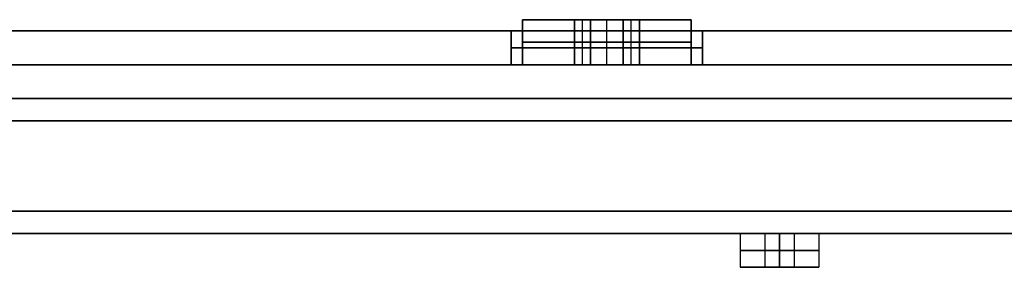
# Model space of a CAD drawing. Header units: centimetres. Extents: x -20 to 20, y -0.1 to 5.7.
# Tile 8 of 11: x 3.7 to 8.1, y -0.1 to 1. Entities that reach past the tile are written whole.
import ezdxf

# ---------------------------------------------------------------- set-up
doc = ezdxf.new("R2010")
doc.units = ezdxf.units.CM
doc.layers.add('Default', color=7, linetype='Continuous', true_color=0x000000)

msp = doc.modelspace()

# ---------------------------------------------------------------- linework, layer by layer
at = {"layer": 'Default'}
for p, q in [((6.189, 0.95, 19), (5.9583, 0.95, 19)), ((5.9583, 0.95, -19), (6.189, 0.95, -19)), ((6.2251, 0.75, 18.9375), (6.2251, 0.95, 18.9375)), ((6.2251, 0.75, 19.0625), (6.2251, 0.95, 19.0625)), ((6.2251, 0.75, -18.9375), (6.2251, 0.95, -18.9375)), ((6.2251, 0.75, -19.0625), (6.2251, 0.95, -19.0625)), ((6.3333, 0.75, 18.875), (6.3333, 0.95, 18.875)), ((6.3333, 0.95, 18.625), (6.3333, 0.95, 18.875)), ((6.3333, 0.95, 19.125), (6.3333, 0.95, 19.375)), ((6.3333, 0.75, 19.375), (6.3333, 0.95, 19.375)), ((6.3333, 0.75, 18.625), (6.3333, 0.95, 18.625)), ((6.3333, 0.75, 19.125), (6.3333, 0.95, 19.125)), ((6.3333, 0.75, -18.875), (6.3333, 0.95, -18.875)), ((6.3333, 0.95, -18.625), (6.3333, 0.95, -18.875)), ((6.3333, 0.95, -19.125), (6.3333, 0.95, -19.375)), ((6.3333, 0.75, -19.375), (6.3333, 0.95, -19.375)), ((6.3333, 0.75, -18.625), (6.3333, 0.95, -18.625)), ((6.3333, 0.75, -19.125), (6.3333, 0.95, -19.125)), ((6.4416, 0.75, 18.9375), (6.4416, 0.95, 18.9375)), ((6.4416, 0.75, 19.0625), (6.4416, 0.95, 19.0625)), ((6.4416, 0.75, -18.9375), (6.4416, 0.95, -18.9375)), ((6.4416, 0.75, -19.0625), (6.4416, 0.95, -19.0625)), ((6.7083, 0.95, 19), (6.4777, 0.95, 19)), ((6.4777, 0.95, -19), (6.7083, 0.95, -19)), ((1.6, 0.9), (18.575, 0.9)), ((6.3333, 0.75, 19.425), (6.3333, 0.9, 19.425)), ((6.3333, 0.75, 18.575), (6.3333, 0.9, 18.575)), ((6.3333, 0.75, -19.425), (6.3333, 0.9, -19.425)), ((6.3333, 0.75, -18.575), (6.3333, 0.9, -18.575)), ((6.2612, 0.85, 18.875), (6.189, 0.85, 19)), ((6.189, 0.85, 19), (6.2612, 0.85, 19.125)), ((6.189, 0.85, -19), (6.2612, 0.85, -18.875)), ((6.2612, 0.85, -19.125), (6.189, 0.85, -19)), ((6.4055, 0.85, 18.875), (6.2612, 0.85, 18.875)), ((6.2612, 0.85, 19.125), (6.4055, 0.85, 19.125)), ((6.2612, 0.85, -18.875), (6.4055, 0.85, -18.875)), ((6.4055, 0.85, -19.125), (6.2612, 0.85, -19.125)), ((6.4777, 0.85, 19), (6.4055, 0.85, 18.875)), ((6.4055, 0.85, 19.125), (6.4777, 0.85, 19)), ((6.4055, 0.85, -18.875), (6.4777, 0.85, -19)), ((6.4777, 0.85, -19), (6.4055, 0.85, -19.125)), ((19.83, 0.75, -19.83), (-19.83, 0.75, -19.83)), ((-19.83, 0.75, 19.83), (19.83, 0.75, 19.83)), ((19.75, 0.75, 19.75), (-19.75, 0.75, 19.75)), ((-19.75, 0.75, -19.75), (19.75, 0.75, -19.75)), ((5.9583, 0.75, 19), (5.9083, 0.75, 19)), ((5.9083, 0.75, -19), (5.9583, 0.75, -19)), ((6.4777, 0.75, 19), (6.189, 0.75, 19)), ((6.189, 0.75, -19), (6.4777, 0.75, -19)), ((6.3333, 0.75, 18.875), (6.3333, 0.75, 19.125)), ((6.3333, 0.75, 18.575), (6.3333, 0.75, 18.625)), ((6.3333, 0.75, 19.375), (6.3333, 0.75, 19.425)), ((6.3333, 0.75, -18.875), (6.3333, 0.75, -19.125)), ((6.3333, 0.75, -18.575), (6.3333, 0.75, -18.625)), ((6.3333, 0.75, -19.375), (6.3333, 0.75, -19.425)), ((6.7583, 0.75, 19), (6.7083, 0.75, 19)), ((6.7083, 0.75, -19), (6.7583, 0.75, -19)), ((-19.9, 0.5, 20), (19.9, 0.5, 20)), ((19.9, 0.5, -20), (-19.9, 0.5, -20)), ((3.725, 0), (6.925, 0)), ((6.925, 0, 17.75), (6.925, -0.15, 17.75)), ((6.925, 0, 14.2), (6.925, -0.15, 14.2)), ((6.925, 0, 10.65), (6.925, -0.15, 10.65)), ((6.925, 0, 7.1), (6.925, -0.15, 7.1)), ((6.925, 0, 3.55), (6.925, -0.15, 3.55)), ((6.925, 0), (6.925, -0.15)), ((6.925, 0, -3.55), (6.925, -0.15, -3.55)), ((6.925, 0, -7.1), (6.925, -0.15, -7.1)), ((6.925, 0, -10.65), (6.925, -0.15, -10.65)), ((6.925, 0, -14.2), (6.925, -0.15, -14.2)), ((6.925, 0, -17.75), (6.925, -0.15, -17.75)), ((7.035, 0, 17.75), (7.165, 0, 17.75)), ((7.035, 0, 14.2), (7.165, 0, 14.2)), ((7.035, 0, 10.65), (7.165, 0, 10.65)), ((7.035, 0, 7.1), (7.165, 0, 7.1)), ((7.035, 0, 3.55), (7.165, 0, 3.55)), ((7.035, 0), (7.165, 0)), ((7.035, 0, -3.55), (7.165, 0, -3.55)), ((7.035, 0, -7.1), (7.165, 0, -7.1)), ((7.035, 0, -10.65), (7.165, 0, -10.65)), ((7.035, 0, -14.2), (7.165, 0, -14.2)), ((7.035, 0, -17.75), (7.165, 0, -17.75)), ((7.035, 0, 17.75), (7.035, -0.15, 17.75)), ((7.035, 0, 14.2), (7.035, -0.15, 14.2)), ((7.035, 0, 10.65), (7.035, -0.15, 10.65)), ((7.035, 0, 7.1), (7.035, -0.15, 7.1)), ((7.035, 0, 3.55), (7.035, -0.15, 3.55)), ((7.035, 0), (7.035, -0.15)), ((7.035, 0, -3.55), (7.035, -0.15, -3.55)), ((7.035, 0, -7.1), (7.035, -0.15, -7.1)), ((7.035, 0, -10.65), (7.035, -0.15, -10.65)), ((7.035, 0, -14.2), (7.035, -0.15, -14.2)), ((7.035, 0, -17.75), (7.035, -0.15, -17.75)), ((7.1, 0, 17.815), (7.1, 0, 17.685)), ((7.1, 0, 14.265), (7.1, 0, 14.135)), ((7.1, 0, 10.715), (7.1, 0, 10.585)), ((7.1, 0, 7.165), (7.1, 0, 7.035)), ((7.1, 0, 3.615), (7.1, 0, 3.485)), ((7.1, 0, 0.065), (7.1, 0, -0.065)), ((7.1, 0, -3.485), (7.1, 0, -3.615)), ((7.1, 0, -7.035), (7.1, 0, -7.165)), ((7.1, 0, -10.585), (7.1, 0, -10.715)), ((7.1, 0, -14.135), (7.1, 0, -14.265)), ((7.1, 0, -17.685), (7.1, 0, -17.815)), ((7.165, 0, 17.75), (7.165, -0.15, 17.75)), ((7.165, 0, 14.2), (7.165, -0.15, 14.2)), ((7.165, 0, 10.65), (7.165, -0.15, 10.65)), ((7.165, 0, 7.1), (7.165, -0.15, 7.1)), ((7.165, 0, 3.55), (7.165, -0.15, 3.55)), ((7.165, 0), (7.165, -0.15)), ((7.165, 0, -3.55), (7.165, -0.15, -3.55)), ((7.165, 0, -7.1), (7.165, -0.15, -7.1)), ((7.165, 0, -10.65), (7.165, -0.15, -10.65)), ((7.165, 0, -14.2), (7.165, -0.15, -14.2)), ((7.165, 0, -17.75), (7.165, -0.15, -17.75)), ((7.275, 0), (10.475, 0)), ((7.275, 0, 17.75), (7.275, -0.15, 17.75)), ((7.275, 0, 14.2), (7.275, -0.15, 14.2)), ((7.275, 0, 10.65), (7.275, -0.15, 10.65)), ((7.275, 0, 7.1), (7.275, -0.15, 7.1)), ((7.275, 0, 3.55), (7.275, -0.15, 3.55)), ((7.275, 0), (7.275, -0.15)), ((7.275, 0, -3.55), (7.275, -0.15, -3.55)), ((7.275, 0, -7.1), (7.275, -0.15, -7.1)), ((7.275, 0, -10.65), (7.275, -0.15, -10.65)), ((7.275, 0, -14.2), (7.275, -0.15, -14.2)), ((7.275, 0, -17.75), (7.275, -0.15, -17.75)), ((6.925, -0.15, 17.75), (7.035, -0.15, 17.75)), ((6.925, -0.15, 14.2), (7.035, -0.15, 14.2)), ((6.925, -0.15, 10.65), (7.035, -0.15, 10.65)), ((6.925, -0.15, 7.1), (7.035, -0.15, 7.1)), ((6.925, -0.15, 3.55), (7.035, -0.15, 3.55)), ((6.925, -0.15), (7.035, -0.15)), ((6.925, -0.15, -3.55), (7.035, -0.15, -3.55)), ((6.925, -0.15, -7.1), (7.035, -0.15, -7.1)), ((6.925, -0.15, -10.65), (7.035, -0.15, -10.65)), ((6.925, -0.15, -14.2), (7.035, -0.15, -14.2)), ((6.925, -0.15, -17.75), (7.035, -0.15, -17.75)), ((7.1, -0.15, 17.925), (7.1, -0.15, 17.815)), ((7.1, -0.15, 17.685), (7.1, -0.15, 17.575)), ((7.1, -0.15, 14.375), (7.1, -0.15, 14.265)), ((7.1, -0.15, 14.135), (7.1, -0.15, 14.025)), ((7.1, -0.15, 10.825), (7.1, -0.15, 10.715)), ((7.1, -0.15, 10.585), (7.1, -0.15, 10.475)), ((7.1, -0.15, 7.275), (7.1, -0.15, 7.165)), ((7.1, -0.15, 7.035), (7.1, -0.15, 6.925)), ((7.1, -0.15, 3.725), (7.1, -0.15, 3.615)), ((7.1, -0.15, 3.485), (7.1, -0.15, 3.375)), ((7.1, -0.15, 0.175), (7.1, -0.15, 0.065)), ((7.1, -0.15, -0.065), (7.1, -0.15, -0.175)), ((7.1, -0.15, -3.375), (7.1, -0.15, -3.485)), ((7.1, -0.15, -3.615), (7.1, -0.15, -3.725)), ((7.1, -0.15, -6.925), (7.1, -0.15, -7.035)), ((7.1, -0.15, -7.165), (7.1, -0.15, -7.275)), ((7.1, -0.15, -10.475), (7.1, -0.15, -10.585)), ((7.1, -0.15, -10.715), (7.1, -0.15, -10.825)), ((7.1, -0.15, -14.025), (7.1, -0.15, -14.135)), ((7.1, -0.15, -14.265), (7.1, -0.15, -14.375)), ((7.1, -0.15, -17.575), (7.1, -0.15, -17.685)), ((7.1, -0.15, -17.815), (7.1, -0.15, -17.925)), ((7.165, -0.15, 17.75), (7.275, -0.15, 17.75)), ((7.165, -0.15, 14.2), (7.275, -0.15, 14.2)), ((7.165, -0.15, 10.65), (7.275, -0.15, 10.65)), ((7.165, -0.15, 7.1), (7.275, -0.15, 7.1)), ((7.165, -0.15, 3.55), (7.275, -0.15, 3.55)), ((7.165, -0.15), (7.275, -0.15)), ((7.165, -0.15, -3.55), (7.275, -0.15, -3.55)), ((7.165, -0.15, -7.1), (7.275, -0.15, -7.1)), ((7.165, -0.15, -10.65), (7.275, -0.15, -10.65)), ((7.165, -0.15, -14.2), (7.275, -0.15, -14.2)), ((7.165, -0.15, -17.75), (7.275, -0.15, -17.75))]:
    msp.add_line(p, q, dxfattribs=at)
at = {"layer": 'Default', "extrusion": (0, 1, 0)}
for centre, radius, start, end in [((-6.3333, 19, 0.95), 0.375, 0, 180), ((-6.3333, 19, 0.95), 0.375, 180, 0), ((-6.3333, -19, 0.95), 0.375, 180, 0), ((-6.3333, -19, 0.95), 0.375, 0, 180), ((-6.3333, 19, 0.85), 0.375, 0, 180), ((-6.3333, 19, 0.85), 0.375, 180, 0), ((-6.3333, -19, 0.85), 0.375, 180, 0), ((-6.3333, -19, 0.85), 0.375, 0, 180), ((-6.3333, 19, 0.825), 0.425, 0, 180), ((-6.3333, 19, 0.825), 0.425, 180, 0), ((-6.3333, -19, 0.825), 0.425, 180, 0), ((-6.3333, -19, 0.825), 0.425, 0, 180), ((-6.3333, 19, 0.75), 0.425, 0, 180), ((-6.3333, 19, 0.75), 0.425, 180, 0), ((-6.3333, -19, 0.75), 0.425, 180, 0), ((-6.3333, -19, 0.75), 0.425, 0, 180), ((-7.1, 17.75), 0.065, 270, 90), ((-7.1, 14.2), 0.065, 270, 90), ((-7.1, 10.65), 0.065, 270, 90), ((-7.1, 7.1), 0.065, 270, 90), ((-7.1, 3.55), 0.065, 270, 90), ((-7.1, 0), 0.065, 270, 90), ((-7.1, -3.55), 0.065, 270, 90), ((-7.1, -7.1), 0.065, 270, 90), ((-7.1, -10.65), 0.065, 270, 90), ((-7.1, -14.2), 0.065, 270, 90), ((-7.1, -17.75), 0.065, 270, 90), ((-7.1, 17.75), 0.065, 90, 270), ((-7.1, 14.2), 0.065, 90, 270), ((-7.1, 10.65), 0.065, 90, 270), ((-7.1, 7.1), 0.065, 90, 270), ((-7.1, 3.55), 0.065, 90, 270), ((-7.1, 0), 0.065, 90, 270), ((-7.1, -3.55), 0.065, 90, 270), ((-7.1, -7.1), 0.065, 90, 270), ((-7.1, -10.65), 0.065, 90, 270), ((-7.1, -14.2), 0.065, 90, 270), ((-7.1, -17.75), 0.065, 90, 270), ((-7.1, 17.75, -0.15), 0.175, 270, 90), ((-7.1, 14.2, -0.15), 0.175, 270, 90), ((-7.1, 10.65, -0.15), 0.175, 270, 90), ((-7.1, 7.1, -0.15), 0.175, 270, 90), ((-7.1, 3.55, -0.15), 0.175, 270, 90), ((-7.1, 0, -0.15), 0.175, 270, 90), ((-7.1, -3.55, -0.15), 0.175, 270, 90), ((-7.1, -7.1, -0.15), 0.175, 270, 90), ((-7.1, -10.65, -0.15), 0.175, 270, 90), ((-7.1, -14.2, -0.15), 0.175, 270, 90), ((-7.1, -17.75, -0.15), 0.175, 270, 90), ((-7.1, 17.75, -0.15), 0.065, 270, 90), ((-7.1, 14.2, -0.15), 0.065, 270, 90), ((-7.1, 10.65, -0.15), 0.065, 270, 90), ((-7.1, 7.1, -0.15), 0.065, 270, 90), ((-7.1, 3.55, -0.15), 0.065, 270, 90), ((-7.1, 0, -0.15), 0.065, 270, 90), ((-7.1, -3.55, -0.15), 0.065, 270, 90), ((-7.1, -7.1, -0.15), 0.065, 270, 90), ((-7.1, -10.65, -0.15), 0.065, 270, 90), ((-7.1, -14.2, -0.15), 0.065, 270, 90), ((-7.1, -17.75, -0.15), 0.065, 270, 90), ((-7.1, 17.75, -0.15), 0.175, 90, 270), ((-7.1, 17.75, -0.15), 0.065, 90, 270), ((-7.1, 14.2, -0.15), 0.175, 90, 270), ((-7.1, 14.2, -0.15), 0.065, 90, 270), ((-7.1, 10.65, -0.15), 0.175, 90, 270), ((-7.1, 10.65, -0.15), 0.065, 90, 270), ((-7.1, 7.1, -0.15), 0.175, 90, 270), ((-7.1, 7.1, -0.15), 0.065, 90, 270), ((-7.1, 3.55, -0.15), 0.175, 90, 270), ((-7.1, 3.55, -0.15), 0.065, 90, 270), ((-7.1, 0, -0.15), 0.175, 90, 270), ((-7.1, 0, -0.15), 0.065, 90, 270), ((-7.1, -3.55, -0.15), 0.175, 90, 270), ((-7.1, -3.55, -0.15), 0.065, 90, 270), ((-7.1, -7.1, -0.15), 0.175, 90, 270), ((-7.1, -7.1, -0.15), 0.065, 90, 270), ((-7.1, -10.65, -0.15), 0.175, 90, 270), ((-7.1, -10.65, -0.15), 0.065, 90, 270), ((-7.1, -14.2, -0.15), 0.175, 90, 270), ((-7.1, -14.2, -0.15), 0.065, 90, 270), ((-7.1, -17.75, -0.15), 0.175, 90, 270), ((-7.1, -17.75, -0.15), 0.065, 90, 270)]:
    msp.add_arc(centre, radius, start, end, dxfattribs=at)
at = {"layer": 'Default', "extrusion": (0, -1, 0)}
for centre, radius, start, end in [((6.3333, 19, -0.9), 0.425, 0, 180), ((6.3333, 19, -0.9), 0.425, 180, 0), ((6.3333, -19, -0.9), 0.425, 180, 0), ((6.3333, -19, -0.9), 0.425, 0, 180), ((6.3333, 19, -0.75), 0.375, 0, 180), ((6.3333, 19, -0.75), 0.375, 180, 0), ((6.3333, -19, -0.75), 0.375, 180, 0), ((6.3333, -19, -0.75), 0.375, 0, 180), ((7.1, 17.75), 0.175, 90, 270), ((7.1, 14.2), 0.175, 90, 270), ((7.1, 10.65), 0.175, 90, 270), ((7.1, 7.1), 0.175, 90, 270), ((7.1, 3.55), 0.175, 90, 270), ((7.1, 0), 0.175, 90, 270), ((7.1, -3.55), 0.175, 90, 270), ((7.1, -7.1), 0.175, 90, 270), ((7.1, -10.65), 0.175, 90, 270), ((7.1, -14.2), 0.175, 90, 270), ((7.1, -17.75), 0.175, 90, 270), ((7.1, 17.75), 0.175, 270, 90), ((7.1, 14.2), 0.175, 270, 90), ((7.1, 10.65), 0.175, 270, 90), ((7.1, 7.1), 0.175, 270, 90), ((7.1, 3.55), 0.175, 270, 90), ((7.1, 0), 0.175, 270, 90), ((7.1, -3.55), 0.175, 270, 90), ((7.1, -7.1), 0.175, 270, 90), ((7.1, -10.65), 0.175, 270, 90), ((7.1, -14.2), 0.175, 270, 90), ((7.1, -17.75), 0.175, 270, 90), ((7.1, 17.75, 0.075), 0.175, 90, 270), ((7.1, 14.2, 0.075), 0.175, 90, 270), ((7.1, 10.65, 0.075), 0.175, 90, 270), ((7.1, 7.1, 0.075), 0.175, 90, 270), ((7.1, 3.55, 0.075), 0.175, 90, 270), ((7.1, 0, 0.075), 0.175, 90, 270), ((7.1, -3.55, 0.075), 0.175, 90, 270), ((7.1, -7.1, 0.075), 0.175, 90, 270), ((7.1, -10.65, 0.075), 0.175, 90, 270), ((7.1, -14.2, 0.075), 0.175, 90, 270), ((7.1, -17.75, 0.075), 0.175, 90, 270), ((7.1, 17.75, 0.075), 0.065, 90, 270), ((7.1, 14.2, 0.075), 0.065, 90, 270), ((7.1, 10.65, 0.075), 0.065, 90, 270), ((7.1, 7.1, 0.075), 0.065, 90, 270), ((7.1, 3.55, 0.075), 0.065, 90, 270), ((7.1, 0, 0.075), 0.065, 90, 270), ((7.1, -3.55, 0.075), 0.065, 90, 270), ((7.1, -7.1, 0.075), 0.065, 90, 270), ((7.1, -10.65, 0.075), 0.065, 90, 270), ((7.1, -14.2, 0.075), 0.065, 90, 270), ((7.1, -17.75, 0.075), 0.065, 90, 270), ((7.1, 17.75, 0.075), 0.175, 270, 90), ((7.1, 17.75, 0.075), 0.065, 270, 90), ((7.1, 14.2, 0.075), 0.175, 270, 90), ((7.1, 14.2, 0.075), 0.065, 270, 90), ((7.1, 10.65, 0.075), 0.175, 270, 90), ((7.1, 10.65, 0.075), 0.065, 270, 90), ((7.1, 7.1, 0.075), 0.175, 270, 90), ((7.1, 7.1, 0.075), 0.065, 270, 90), ((7.1, 3.55, 0.075), 0.175, 270, 90), ((7.1, 3.55, 0.075), 0.065, 270, 90), ((7.1, 0, 0.075), 0.175, 270, 90), ((7.1, 0, 0.075), 0.065, 270, 90), ((7.1, -3.55, 0.075), 0.175, 270, 90), ((7.1, -3.55, 0.075), 0.065, 270, 90), ((7.1, -7.1, 0.075), 0.175, 270, 90), ((7.1, -7.1, 0.075), 0.065, 270, 90), ((7.1, -10.65, 0.075), 0.175, 270, 90), ((7.1, -10.65, 0.075), 0.065, 270, 90), ((7.1, -14.2, 0.075), 0.175, 270, 90), ((7.1, -14.2, 0.075), 0.065, 270, 90), ((7.1, -17.75, 0.075), 0.175, 270, 90), ((7.1, -17.75, 0.075), 0.065, 270, 90)]:
    msp.add_arc(centre, radius, start, end, dxfattribs=at)
at = {"layer": 'Default'}
for points in [[(5.9583, 0.95, 19), (5.9583, 0.85, 19), (5.9583, 0.75, 19)], [(5.9583, 0.75, -19), (5.9583, 0.85, -19), (5.9583, 0.95, -19)], [(6.189, 0.75, 19), (6.189, 0.85, 19), (6.189, 0.95, 19)], [(6.189, 0.95, 19), (6.2251, 0.95, 18.9375), (6.2612, 0.95, 18.875)], [(6.2612, 0.95, 19.125), (6.2251, 0.95, 19.0625), (6.189, 0.95, 19)], [(6.2612, 0.95, -18.875), (6.2251, 0.95, -18.9375), (6.189, 0.95, -19)], [(6.189, 0.95, -19), (6.189, 0.85, -19), (6.189, 0.75, -19)], [(6.189, 0.95, -19), (6.2251, 0.95, -19.0625), (6.2612, 0.95, -19.125)], [(6.2612, 0.75, 18.875), (6.2612, 0.85, 18.875), (6.2612, 0.95, 18.875)], [(6.2612, 0.95, 18.875), (6.3333, 0.95, 18.875), (6.4055, 0.95, 18.875)], [(6.4055, 0.95, 19.125), (6.3333, 0.95, 19.125), (6.2612, 0.95, 19.125)], [(6.2612, 0.75, 19.125), (6.2612, 0.85, 19.125), (6.2612, 0.95, 19.125)], [(6.2612, 0.95, -18.875), (6.2612, 0.85, -18.875), (6.2612, 0.75, -18.875)], [(6.4055, 0.95, -18.875), (6.3333, 0.95, -18.875), (6.2612, 0.95, -18.875)], [(6.2612, 0.95, -19.125), (6.3333, 0.95, -19.125), (6.4055, 0.95, -19.125)], [(6.2612, 0.75, -19.125), (6.2612, 0.85, -19.125), (6.2612, 0.95, -19.125)], [(6.4055, 0.95, 18.875), (6.4055, 0.85, 18.875), (6.4055, 0.75, 18.875)], [(6.4055, 0.95, 18.875), (6.4416, 0.95, 18.9375), (6.4777, 0.95, 19)], [(6.4055, 0.75, 19.125), (6.4055, 0.85, 19.125), (6.4055, 0.95, 19.125)], [(6.4777, 0.95, 19), (6.4416, 0.95, 19.0625), (6.4055, 0.95, 19.125)], [(6.4055, 0.75, -18.875), (6.4055, 0.85, -18.875), (6.4055, 0.95, -18.875)], [(6.4777, 0.95, -19), (6.4416, 0.95, -18.9375), (6.4055, 0.95, -18.875)], [(6.4055, 0.75, -19.125), (6.4055, 0.85, -19.125), (6.4055, 0.95, -19.125)], [(6.4055, 0.95, -19.125), (6.4416, 0.95, -19.0625), (6.4777, 0.95, -19)], [(6.4777, 0.95, 19), (6.4777, 0.85, 19), (6.4777, 0.75, 19)], [(6.4777, 0.75, -19), (6.4777, 0.85, -19), (6.4777, 0.95, -19)], [(6.7083, 0.75, 19), (6.7083, 0.85, 19), (6.7083, 0.95, 19)], [(6.7083, 0.95, -19), (6.7083, 0.85, -19), (6.7083, 0.75, -19)], [(19.9, 0.9, -20), (0, 0.9, -20), (-19.9, 0.9, -20)], [(-19.9, 0.9, 20), (0, 0.9, 20), (19.9, 0.9, 20)], [(-19.83, 0.9, -19.83), (0, 0.9, -19.83), (19.83, 0.9, -19.83)], [(19.83, 0.9, 19.83), (0, 0.9, 19.83), (-19.83, 0.9, 19.83)], [(19.75, 0.9, -19.75), (0, 0.9, -19.75), (-19.75, 0.9, -19.75)], [(-19.75, 0.9, 19.75), (0, 0.9, 19.75), (19.75, 0.9, 19.75)], [(5.9083, 0.9, 19), (5.9083, 0.825, 19), (5.9083, 0.75, 19)], [(5.9083, 0.75, -19), (5.9083, 0.825, -19), (5.9083, 0.9, -19)], [(6.7583, 0.75, 19), (6.7583, 0.825, 19), (6.7583, 0.9, 19)], [(6.7583, 0.9, -19), (6.7583, 0.825, -19), (6.7583, 0.75, -19)], [(6.2612, 0.75, 18.875), (6.2251, 0.75, 18.9375), (6.189, 0.75, 19)], [(6.189, 0.75, 19), (6.2251, 0.75, 19.0625), (6.2612, 0.75, 19.125)], [(6.189, 0.75, -19), (6.2251, 0.75, -18.9375), (6.2612, 0.75, -18.875)], [(6.2612, 0.75, -19.125), (6.2251, 0.75, -19.0625), (6.189, 0.75, -19)], [(6.4055, 0.75, 18.875), (6.3333, 0.75, 18.875), (6.2612, 0.75, 18.875)], [(6.2612, 0.75, 19.125), (6.3333, 0.75, 19.125), (6.4055, 0.75, 19.125)], [(6.2612, 0.75, -18.875), (6.3333, 0.75, -18.875), (6.4055, 0.75, -18.875)], [(6.4055, 0.75, -19.125), (6.3333, 0.75, -19.125), (6.2612, 0.75, -19.125)], [(6.4777, 0.75, 19), (6.4416, 0.75, 18.9375), (6.4055, 0.75, 18.875)], [(6.4055, 0.75, 19.125), (6.4416, 0.75, 19.0625), (6.4777, 0.75, 19)], [(6.4055, 0.75, -18.875), (6.4416, 0.75, -18.9375), (6.4777, 0.75, -19)], [(6.4777, 0.75, -19), (6.4416, 0.75, -19.0625), (6.4055, 0.75, -19.125)], [(19.83, 0.6, -19.83), (0, 0.6, -19.83), (-19.83, 0.6, -19.83)], [(-19.83, 0.6, 19.83), (0, 0.6, 19.83), (19.83, 0.6, 19.83)], [(19.75, 0.6, 19.75), (0, 0.6, 19.75), (-19.75, 0.6, 19.75)], [(-19.75, 0.6, -19.75), (0, 0.6, -19.75), (19.75, 0.6, -19.75)], [(-19.9, 0.1, 20), (0, 0.1, 20), (19.9, 0.1, 20)], [(19.9, 0.1, -20), (0, 0.1, -20), (-19.9, 0.1, -20)], [(-19.9, 0, 19.9), (0, 0, 19.9), (19.9, 0, 19.9)], [(19.9, 0, -19.9), (0, 0, -19.9), (-19.9, 0, -19.9)], [(7.1, -0.15, 17.575), (7.1, -0.075, 17.575), (7.1, 0, 17.575)], [(7.1, 0, 17.925), (7.1, -0.075, 17.925), (7.1, -0.15, 17.925)], [(7.1, 0, 17.685), (7.1, -0.075, 17.685), (7.1, -0.15, 17.685)], [(7.1, -0.15, 17.815), (7.1, -0.075, 17.815), (7.1, 0, 17.815)], [(7.1, -0.15, 14.025), (7.1, -0.075, 14.025), (7.1, 0, 14.025)], [(7.1, 0, 14.375), (7.1, -0.075, 14.375), (7.1, -0.15, 14.375)], [(7.1, 0, 14.135), (7.1, -0.075, 14.135), (7.1, -0.15, 14.135)], [(7.1, -0.15, 14.265), (7.1, -0.075, 14.265), (7.1, 0, 14.265)], [(7.1, -0.15, 10.475), (7.1, -0.075, 10.475), (7.1, 0, 10.475)], [(7.1, 0, 10.825), (7.1, -0.075, 10.825), (7.1, -0.15, 10.825)], [(7.1, 0, 10.585), (7.1, -0.075, 10.585), (7.1, -0.15, 10.585)], [(7.1, -0.15, 10.715), (7.1, -0.075, 10.715), (7.1, 0, 10.715)], [(7.1, -0.15, 6.925), (7.1, -0.075, 6.925), (7.1, 0, 6.925)], [(7.1, 0, 7.275), (7.1, -0.075, 7.275), (7.1, -0.15, 7.275)], [(7.1, 0, 7.035), (7.1, -0.075, 7.035), (7.1, -0.15, 7.035)], [(7.1, -0.15, 7.165), (7.1, -0.075, 7.165), (7.1, 0, 7.165)], [(7.1, -0.15, 3.375), (7.1, -0.075, 3.375), (7.1, 0, 3.375)], [(7.1, 0, 3.725), (7.1, -0.075, 3.725), (7.1, -0.15, 3.725)], [(7.1, 0, 3.485), (7.1, -0.075, 3.485), (7.1, -0.15, 3.485)], [(7.1, -0.15, 3.615), (7.1, -0.075, 3.615), (7.1, 0, 3.615)], [(7.1, -0.15, -0.175), (7.1, -0.075, -0.175), (7.1, 0, -0.175)], [(7.1, 0, 0.175), (7.1, -0.075, 0.175), (7.1, -0.15, 0.175)], [(7.1, 0, -0.065), (7.1, -0.075, -0.065), (7.1, -0.15, -0.065)], [(7.1, -0.15, 0.065), (7.1, -0.075, 0.065), (7.1, 0, 0.065)], [(7.1, -0.15, -3.725), (7.1, -0.075, -3.725), (7.1, 0, -3.725)], [(7.1, 0, -3.375), (7.1, -0.075, -3.375), (7.1, -0.15, -3.375)], [(7.1, 0, -3.615), (7.1, -0.075, -3.615), (7.1, -0.15, -3.615)], [(7.1, -0.15, -3.485), (7.1, -0.075, -3.485), (7.1, 0, -3.485)], [(7.1, -0.15, -7.275), (7.1, -0.075, -7.275), (7.1, 0, -7.275)], [(7.1, 0, -6.925), (7.1, -0.075, -6.925), (7.1, -0.15, -6.925)], [(7.1, 0, -7.165), (7.1, -0.075, -7.165), (7.1, -0.15, -7.165)], [(7.1, -0.15, -7.035), (7.1, -0.075, -7.035), (7.1, 0, -7.035)], [(7.1, -0.15, -10.825), (7.1, -0.075, -10.825), (7.1, 0, -10.825)], [(7.1, 0, -10.475), (7.1, -0.075, -10.475), (7.1, -0.15, -10.475)], [(7.1, 0, -10.715), (7.1, -0.075, -10.715), (7.1, -0.15, -10.715)], [(7.1, -0.15, -10.585), (7.1, -0.075, -10.585), (7.1, 0, -10.585)], [(7.1, -0.15, -14.375), (7.1, -0.075, -14.375), (7.1, 0, -14.375)], [(7.1, 0, -14.025), (7.1, -0.075, -14.025), (7.1, -0.15, -14.025)], [(7.1, 0, -14.265), (7.1, -0.075, -14.265), (7.1, -0.15, -14.265)], [(7.1, -0.15, -14.135), (7.1, -0.075, -14.135), (7.1, 0, -14.135)], [(7.1, -0.15, -17.925), (7.1, -0.075, -17.925), (7.1, 0, -17.925)], [(7.1, 0, -17.575), (7.1, -0.075, -17.575), (7.1, -0.15, -17.575)], [(7.1, 0, -17.815), (7.1, -0.075, -17.815), (7.1, -0.15, -17.815)], [(7.1, -0.15, -17.685), (7.1, -0.075, -17.685), (7.1, 0, -17.685)]]:
    msp.add_open_spline(points, degree=2, dxfattribs=at)

doc.saveas('drawing.dxf')
